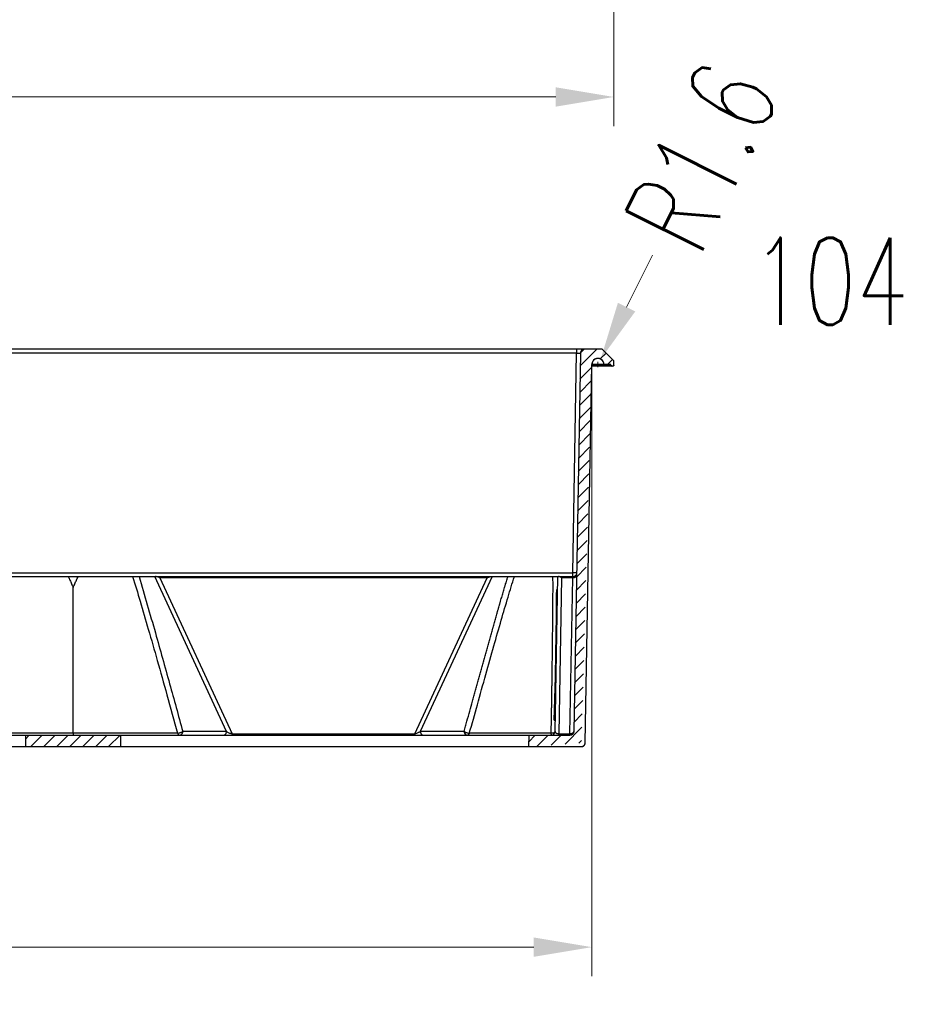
# Model space of a CAD drawing. Header units: inches. Extents: x 3951 to 6642, y -813 to 1217.
# Tile 5 of 33: x 4648 to 4880, y 89 to 346. Entities that reach past the tile are written whole.
import ezdxf

# ---------------------------------------------------------------- set-up
doc = ezdxf.new("R2010")
doc.units = ezdxf.units.IN
doc.header["$LTSCALE"] = 7.600000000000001
doc.header["$MEASUREMENT"] = 0
doc.header["$PDMODE"] = 3
doc.header["$PDSIZE"] = 0.3125
doc.layers.get('0').update_dxf_attribs({"linetype": 'CONTINUOUS'})
doc.layers.get('Defpoints').update_dxf_attribs({"linetype": 'CONTINUOUS'})
doc.layers.add('5标注', color=1, linetype='CONTINUOUS')
doc.styles.add('TXT', font='txt.shx', dxfattribs={"width": 0.7, "bigfont": 'INTECAD.SHX'})
doc.dimstyles.new('标准样式', dxfattribs={"dimscale": 7.600000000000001, "dimtxt": 3, "dimasz": 2, "dimexe": 1, "dimexo": 0, "dimgap": 1, "dimtad": 0, "dimdec": 1, "dimzin": 1, "dimdsep": 46, "dimtxsty": 'TXT', "dimcen": 0.09, "dimclrd": 5, "dimclre": 252, "dimadec": 1, "dimazin": 0, "dimtfac": 1, "dimtdec": 1, "dimtofl": 0, "dimtmove": 0, "dimatfit": 3, "dimfxl": 0, "dimtzin": 0, "dimlwd": 13, "dimlwe": 13, "dimarcsym": 0})

# ---------------------------------------------------------------- blocks, each defined once
blk = doc.blocks.new('*D63')
at = {"layer": '5标注', "color": 252, "lineweight": 13}
for p, q in [((4197.385549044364, 256.0190379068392), (4197.385549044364, 96.04115203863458)), ((4797.710884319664, 256.0190379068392), (4797.710884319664, 96.04115203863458))]:
    blk.add_line(p, q, dxfattribs=at)
at = {"layer": '5标注', "color": 5, "lineweight": 13}
for p, q in [((4212.585549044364, 103.6411520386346), (4457.900359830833, 103.6411520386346)), ((4782.510884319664, 103.6411520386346), (4531.620359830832, 103.6411520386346))]:
    blk.add_line(p, q, dxfattribs=at)
at = {"layer": '5标注', "color": 5}
for points in [[(4212.585549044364, 106.1744853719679), (4212.585549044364, 101.1078187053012), (4197.385549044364, 103.6411520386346)], [(4782.510884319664, 106.1744853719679), (4782.510884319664, 101.1078187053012), (4797.710884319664, 103.6411520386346)]]:
    blk.add_solid(points, dxfattribs=at)
at = {"layer": 'Defpoints', "color": 0}
for p in [(4197.385549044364, 256.0190379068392), (4797.710884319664, 256.0190379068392), (4797.710884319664, 103.6411520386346)]:
    blk.add_point(p, dxfattribs=at)
at = {"layer": '5标注', "color": 0, "insert": (4494.760359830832, 103.6411520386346), "char_height": 22.8, "attachment_point": 5, "style": 'TXT'}
blk.add_mtext('600.3', dxfattribs=at)
blk = doc.blocks.new('*D46')
at = {"layer": '5标注', "color": 252, "lineweight": 13}
for p, q in [((5070.780208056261, 399.0586393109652), (5070.780208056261, 270.3723594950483)), ((4966.780208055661, 382.6772562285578), (4966.780208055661, 270.3723594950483))]:
    blk.add_line(p, q, dxfattribs=at)
at = {"layer": '5标注', "color": 5, "lineweight": 13}
for p, q in [((4966.780208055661, 277.9723594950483), (4951.580208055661, 277.9723594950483)), ((5055.580208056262, 277.9723594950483), (4981.980208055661, 277.9723594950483))]:
    blk.add_line(p, q, dxfattribs=at)
at = {"layer": '5标注', "color": 5}
for points in [[(4981.980208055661, 280.5056928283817), (4981.980208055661, 275.4390261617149), (4966.780208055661, 277.9723594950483)], [(5055.580208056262, 280.5056928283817), (5055.580208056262, 275.4390261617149), (5070.780208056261, 277.9723594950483)]]:
    blk.add_solid(points, dxfattribs=at)
at = {"layer": 'Defpoints', "color": 0}
for p in [(5070.780208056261, 399.0586393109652), (4966.780208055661, 382.6772562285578), (4966.780208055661, 277.9723594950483)]:
    blk.add_point(p, dxfattribs=at)
at = {"layer": '5标注', "color": 0, "insert": (4893.307208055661, 277.9723594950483), "char_height": 22.8, "attachment_point": 5, "style": 'TXT'}
blk.add_mtext('\\A1;104.0{\\H0.7x;\\S+0.00^ -0.25;}', dxfattribs=at)
blk = doc.blocks.new('*D37')
at = {"layer": '5标注', "color": 5, "lineweight": 13}
blk.add_line((4813.583071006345, 284.778805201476), (4806.796879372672, 271.1777904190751), dxfattribs=at)
at = {"layer": '5标注', "color": 252, "lineweight": 13}
for p, q in [((4798.616816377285, 256.1540379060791), (4799.984816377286, 256.1540379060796)), ((4799.300816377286, 255.4700379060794), (4799.300816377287, 256.8380379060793))]:
    blk.add_line(p, q, dxfattribs=at)
at = {"layer": '5标注', "color": 5}
blk.add_solid([(4804.530043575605, 272.3088223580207), (4809.063715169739, 270.0467584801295), (4800.010687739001, 257.5767756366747)], dxfattribs=at)
at = {"layer": 'Defpoints', "color": 0}
for p in [(4799.300816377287, 256.1540379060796), (4800.010687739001, 257.5767756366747)]:
    blk.add_point(p, dxfattribs=at)
at = {"layer": '5标注', "color": 0, "insert": (4826.476835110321, 310.6207332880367), "char_height": 22.8, "attachment_point": 5, "rotation": 63.48321450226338, "style": 'TXT'}
blk.add_mtext('R1.6', dxfattribs=at)
blk = doc.blocks.new('*D35')
at = {"layer": '5标注', "color": 252, "lineweight": 13}
for p, q in [((4190.210965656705, 386.119258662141), (4190.210965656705, 318.6063702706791)), ((4803.469654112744, 386.1192586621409), (4803.469654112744, 318.6063702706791))]:
    blk.add_line(p, q, dxfattribs=at)
at = {"layer": '5标注', "color": 5, "lineweight": 13}
for p, q in [((4205.410965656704, 326.2063702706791), (4435.907309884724, 326.2063702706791)), ((4788.269654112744, 326.2063702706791), (4557.773309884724, 326.2063702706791))]:
    blk.add_line(p, q, dxfattribs=at)
at = {"layer": '5标注', "color": 5}
for points in [[(4205.410965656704, 328.7397036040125), (4205.410965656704, 323.6730369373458), (4190.210965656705, 326.2063702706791)], [(4788.269654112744, 328.7397036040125), (4788.269654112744, 323.6730369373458), (4803.469654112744, 326.2063702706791)]]:
    blk.add_solid(points, dxfattribs=at)
at = {"layer": 'Defpoints', "color": 0}
for p in [(4190.210965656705, 386.119258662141), (4803.469654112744, 386.1192586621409), (4803.469654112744, 326.2063702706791)]:
    blk.add_point(p, dxfattribs=at)
at = {"layer": '5标注', "color": 0, "insert": (4496.840309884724, 326.2063702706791), "char_height": 22.8, "attachment_point": 5, "style": 'TXT'}
blk.add_mtext('\\A1;613.3{\\H0.7x;\\S+0.00^ -0.25;}', dxfattribs=at)

msp = doc.modelspace()

# ---------------------------------------------------------------- hatches: boundary and pattern name
h = msp.add_hatch()
h.set_pattern_fill('A', color=2, scale=18.24570047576, angle=45, style=0, pattern_type=0)
h.set_pattern_definition([(45, (4392.889334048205, 366.6944490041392), (-1.697586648, 1.697586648), [])])
edge = h.paths.add_edge_path()
edge.add_line((4267.123430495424, 159.1440379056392), (4279.739030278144, 159.1440379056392))
edge.add_line((4279.765210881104, 156.1440379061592), (4279.739030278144, 159.1440379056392))
edge.add_line((4265.149068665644, 156.1440379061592), (4279.765210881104, 156.1440379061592))
edge.add_spline(control_points=[(4265.149068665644, 156.1440379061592), (4264.737374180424, 156.1440379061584), (4264.393473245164, 156.370366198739), (4264.230625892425, 156.7484840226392)], knot_values=[0, 0, 0, 0, 1, 1, 1, 1], weights=[1, 0.8902202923, 0.8902202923, 1], degree=3, periodic=0)
edge.add_line((4224.482797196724, 249.0395917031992), (4264.230625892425, 156.7484840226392))
edge.add_spline(control_points=[(4224.482797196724, 249.0395917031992), (4224.319949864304, 249.4177095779), (4223.976048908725, 249.6440379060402), (4223.564354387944, 249.6440379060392)], knot_values=[0, 0, 0, 0, 1, 1, 1, 1], weights=[1, 0.8902202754, 0.8902202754, 1], degree=3, periodic=0)
edge.add_line((4223.564354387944, 249.6440379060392), (4203.812263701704, 249.6440379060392))
edge.add_line((4203.812263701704, 249.6440379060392), (4202.193186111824, 249.6440379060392))
edge.add_spline(control_points=[(4202.193186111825, 249.6440379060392), (4201.851367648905, 249.64403790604), (4201.550060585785, 249.8054501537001), (4201.360685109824, 250.0900143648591)], knot_values=[0, 0, 0, 0, 1, 1, 1, 1], weights=[1, 0.9209884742, 0.9209884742, 1], degree=3, periodic=0)
edge.add_line((4201.360669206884, 250.0900037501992), (4197.385549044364, 256.1440379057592))
edge.add_spline(control_points=[(4197.385549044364, 256.1440379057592), (4197.385549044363, 257.0812962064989), (4196.722807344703, 257.7440379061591), (4195.785549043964, 257.7440379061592), (4194.848290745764, 257.7440379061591), (4194.185549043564, 257.0812962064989), (4194.185549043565, 256.1440379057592)], knot_values=[0, 0, 0, 0, 1, 1, 1, 2, 2, 2, 2], weights=[1, 0.8047378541, 0.8047378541, 1, 0.8047378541, 0.8047378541, 1], degree=3, periodic=0)
edge.add_line((4194.185549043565, 256.1440379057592), (4190.960965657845, 256.1440379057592))
edge.add_line((4190.960965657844, 256.0190379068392), (4190.960965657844, 256.1440379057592))
edge.add_spline(control_points=[(4190.710965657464, 255.7690379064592), (4190.857412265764, 255.769037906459), (4190.960965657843, 255.872591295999), (4190.960965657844, 256.0190379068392)], knot_values=[0, 0, 0, 0, 1, 1, 1, 1], weights=[1, 0.8047378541, 0.8047378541, 1], degree=3, periodic=0)
edge.add_line((4190.460965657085, 255.7690379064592), (4190.710965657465, 255.7690379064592))
edge.add_spline(control_points=[(4190.210965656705, 256.0190379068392), (4190.210965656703, 255.872591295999), (4190.314519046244, 255.769037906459), (4190.460965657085, 255.7690379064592)], knot_values=[0, 0, 0, 0, 1, 1, 1, 1], weights=[1, 0.8047378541, 0.8047378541, 1], degree=3, periodic=0)
edge.add_line((4190.210965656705, 256.0190379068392), (4190.210965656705, 257.1440379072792))
edge.add_line((4193.263787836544, 260.1440379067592), (4190.210965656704, 257.1440379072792))
edge.add_line((4197.808327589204, 260.1440379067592), (4193.263787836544, 260.1440379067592))
edge.add_spline(control_points=[(4197.808327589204, 260.1440379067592), (4198.152482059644, 260.1440379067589), (4198.455344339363, 259.9805853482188), (4198.644238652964, 259.6929028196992)], knot_values=[0, 0, 0, 0, 1, 1, 1, 1], weights=[1, 0.9200122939, 0.9200122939, 1], degree=3, periodic=0)
edge.add_line((4202.978768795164, 253.0914939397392), (4198.644238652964, 259.6929028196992))
edge.add_spline(control_points=[(4202.978776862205, 253.0914992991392), (4203.168016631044, 252.8060369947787), (4203.469772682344, 252.6440379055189), (4203.812264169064, 252.6440379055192)], knot_values=[0, 0, 0, 0, 1, 1, 1, 1], weights=[1, 0.9207076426, 0.9207076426, 1], degree=3, periodic=0)
edge.add_line((4211.982259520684, 252.6440379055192), (4203.812264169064, 252.6440379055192))
edge.add_line((4211.982259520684, 252.6440379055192), (4211.987089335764, 253.0440379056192))
edge.add_line((4211.987089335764, 253.0440379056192), (4213.199209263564, 253.0440379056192))
edge.add_line((4213.201559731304, 252.6440379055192), (4213.199209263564, 253.0440379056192))
edge.add_line((4215.568775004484, 252.6440379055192), (4213.201559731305, 252.6440379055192))
edge.add_line((4215.575756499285, 253.0440379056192), (4215.568775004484, 252.6440379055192))
edge.add_line((4215.575756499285, 253.0440379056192), (4219.385088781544, 253.0440379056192))
edge.add_line((4219.385088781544, 253.0440379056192), (4219.388579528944, 252.6440379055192))
edge.add_line((4225.538707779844, 252.6440379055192), (4219.388579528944, 252.6440379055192))
edge.add_spline(control_points=[(4225.538707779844, 252.6440379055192), (4225.950405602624, 252.6440413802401), (4226.294310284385, 252.4177127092), (4226.457158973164, 252.0395918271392)], knot_values=[0, 0, 0, 0, 1, 1, 1, 1], weights=[1, 0.8902187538, 0.8902187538, 1], degree=3, periodic=0)
edge.add_line((4226.457158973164, 252.0395918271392), (4266.204987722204, 159.7484840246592))
edge.add_spline(control_points=[(4267.123430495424, 159.1440379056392), (4266.711736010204, 159.144037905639), (4266.367835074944, 159.370366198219), (4266.204987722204, 159.7484840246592)], knot_values=[0, 0, 0, 0, 1, 1, 1, 1], weights=[1, 0.8902202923, 0.8902202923, 1], degree=3, periodic=0)
edge = h.paths.add_edge_path()
edge.add_line((4386.465245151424, 159.1440379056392), (4411.465245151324, 159.1440379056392))
edge.add_line((4411.465245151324, 156.1440379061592), (4411.465245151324, 159.1440379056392))
edge.add_line((4386.465245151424, 156.1440379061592), (4411.465245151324, 156.1440379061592))
edge.add_line((4386.465245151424, 159.1440379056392), (4386.465245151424, 156.1440379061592))
edge = h.paths.add_edge_path()
edge.add_line((4517.965245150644, 159.1440379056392), (4542.965245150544, 159.1440379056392))
edge.add_line((4542.965245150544, 156.1440379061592), (4542.965245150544, 159.1440379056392))
edge.add_line((4517.965245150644, 156.1440379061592), (4542.965245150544, 156.1440379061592))
edge.add_line((4517.965245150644, 159.1440379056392), (4517.965245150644, 156.1440379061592))
edge = h.paths.add_edge_path()
edge.add_line((4649.465245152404, 159.1440379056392), (4674.465245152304, 159.1440379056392))
edge.add_line((4674.465245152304, 156.1440379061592), (4674.465245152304, 159.1440379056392))
edge.add_line((4649.465245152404, 156.1440379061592), (4674.465245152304, 156.1440379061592))
edge.add_line((4649.465245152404, 159.1440379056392), (4649.465245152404, 156.1440379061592))
edge = h.paths.add_edge_path()
edge.add_line((4781.191460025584, 159.1440379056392), (4791.982612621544, 159.1440379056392))
edge.add_spline(control_points=[(4792.982460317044, 160.1265854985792), (4792.972377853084, 159.5489615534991), (4792.560324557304, 159.1440379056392), (4791.982612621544, 159.1440379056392)], knot_values=[0, 0, 0, 0, 1, 1, 1, 1], weights=[1, 0.8088336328, 0.8088336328, 1], degree=3, periodic=0)
edge.add_line((4794.711115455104, 259.1611720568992), (4792.982460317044, 160.1265854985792))
edge.add_spline(control_points=[(4795.710968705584, 260.1440379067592), (4795.133110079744, 260.1440379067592), (4794.721016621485, 259.7389458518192), (4794.711115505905, 259.1611720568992)], knot_values=[0, 0, 0, 0, 1, 1, 1, 1], weights=[1, 0.8087592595, 0.8087592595, 1], degree=3, periodic=0)
edge.add_line((4800.416831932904, 260.1440379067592), (4795.710968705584, 260.1440379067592))
edge.add_line((4803.469654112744, 257.1440379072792), (4800.416831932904, 260.1440379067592))
edge.add_line((4803.469654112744, 256.0190379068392), (4803.469654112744, 257.1440379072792))
edge.add_spline(control_points=[(4803.469654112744, 256.0190379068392), (4803.469654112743, 255.872591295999), (4803.366100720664, 255.769037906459), (4803.219654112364, 255.7690379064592)], knot_values=[0, 0, 0, 0, 1, 1, 1, 1], weights=[1, 0.8047378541, 0.8047378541, 1], degree=3, periodic=0)
edge.add_line((4803.219654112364, 255.7690379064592), (4802.969654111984, 255.7690379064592))
edge.add_spline(control_points=[(4802.969654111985, 255.7690379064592), (4802.823207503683, 255.769037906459), (4802.719654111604, 255.872591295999), (4802.719654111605, 256.0190379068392)], knot_values=[0, 0, 0, 0, 1, 1, 1, 1], weights=[1, 0.8047378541, 0.8047378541, 1], degree=3, periodic=0)
edge.add_line((4802.719654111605, 256.0190379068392), (4802.719654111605, 256.1440379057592))
edge.add_line((4802.719654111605, 256.1440379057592), (4800.890784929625, 256.1440379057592))
edge.add_spline(control_points=[(4800.890784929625, 256.1440379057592), (4800.896657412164, 257.0777438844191), (4800.239536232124, 257.741093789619), (4799.305816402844, 257.7440300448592), (4798.372096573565, 257.7469663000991), (4797.710816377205, 257.087762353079), (4797.710816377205, 256.1540379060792)], knot_values=[0, 0, 0, 0, 1, 1, 1, 2, 2, 2, 2], weights=[1, 0.8039960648, 0.8039960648, 1, 0.8039960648, 0.8039960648, 1], degree=3, periodic=0)
edge.add_line((4795.982460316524, 157.1265854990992), (4797.710816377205, 256.1440379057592))
edge.add_spline(control_points=[(4794.982612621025, 156.1440379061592), (4795.560324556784, 156.1440379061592), (4795.972377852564, 156.5489615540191), (4795.982460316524, 157.1265854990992)], knot_values=[0, 0, 0, 0, 1, 1, 1, 1], weights=[1, 0.8088336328, 0.8088336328, 1], degree=3, periodic=0)
edge.add_line((4781.165279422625, 156.1440379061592), (4794.982612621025, 156.1440379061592))
edge.add_line((4781.191460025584, 159.1440379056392), (4781.165279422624, 156.1440379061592))

# ---------------------------------------------------------------- linework, layer by layer
at = {"color": 7, "linetype": 'Continuous'}
for p, q in [((4800.416831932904, 260.1440379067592), (4198.644238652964, 260.1440379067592)), ((4793.711273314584, 259.1614903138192), (4198.993167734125, 259.1614903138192)), ((4792.706997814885, 201.6265855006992), (4793.711273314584, 259.1614903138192)), ((4794.711115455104, 259.1611720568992), (4792.982460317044, 160.1265854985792)), ((4794.711115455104, 259.1611720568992), (4792.982460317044, 160.1265854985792)), ((4793.711273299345, 260.1440379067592), (4793.711273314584, 259.1614903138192)), ((4800.416831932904, 260.1440379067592), (4795.710968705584, 260.1440379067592)), ((4803.469654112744, 257.1440379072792), (4800.416831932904, 260.1440379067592)), ((4803.469654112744, 257.1440379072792), (4800.416831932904, 260.1440379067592)), ((4795.982460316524, 157.1265854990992), (4797.710816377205, 256.1440379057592)), ((4795.982460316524, 157.1265854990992), (4797.710816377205, 256.1440379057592)), ((4802.719654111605, 256.1440379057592), (4797.710884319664, 256.1440379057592)), ((4797.710884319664, 256.0190379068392), (4802.539944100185, 256.0190379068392)), ((4802.869423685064, 255.7690379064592), (4797.710884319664, 255.7690379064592)), ((4798.514201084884, 255.7690379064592), (4798.514201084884, 256.0190379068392)), ((4802.719654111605, 256.1440379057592), (4800.890784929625, 256.1440379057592)), ((4802.719654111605, 256.0190379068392), (4802.719654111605, 256.1440379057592)), ((4802.719654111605, 256.0190379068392), (4802.719654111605, 256.1440379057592)), ((4803.219654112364, 255.7690379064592), (4802.969654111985, 255.7690379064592)), ((4803.219654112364, 255.7690379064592), (4802.969654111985, 255.7690379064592)), ((4803.469654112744, 256.0190379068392), (4803.469654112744, 257.1440379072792)), ((4803.469654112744, 256.0190379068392), (4803.469654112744, 257.1440379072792)), ((4265.168246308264, 201.6265855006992), (4792.706997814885, 201.6265855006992)), ((4792.706997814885, 200.6440379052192), (4792.706997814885, 201.6265855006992)), ((4249.250257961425, 200.6440379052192), (4792.706997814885, 200.6440379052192)), ((4702.113749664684, 160.1265854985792), (4683.301251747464, 200.6440379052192)), ((4684.623341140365, 200.2868255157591), (4703.560043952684, 159.5012502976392)), ((4770.307278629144, 200.2868255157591), (4684.623341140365, 200.2868255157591)), ((4751.378554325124, 159.5012502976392), (4770.307278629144, 200.2868255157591)), ((4771.629368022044, 200.6440379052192), (4752.817154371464, 160.1265854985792)), ((4788.086733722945, 160.1265854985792), (4788.793968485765, 200.6440379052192)), ((4789.776665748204, 200.2868255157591), (4789.064644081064, 159.5012502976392)), ((4792.694527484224, 200.2868255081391), (4789.776665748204, 200.2868255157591)), ((4791.982612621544, 159.5012502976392), (4792.694527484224, 200.2868255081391)), ((4792.694528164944, 200.2868255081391), (4792.706998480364, 200.6440379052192)), ((4661.965309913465, 193.1310058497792), (4661.965310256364, 197.7679299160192)), ((4788.340856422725, 196.5099853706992), (4788.327649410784, 190.6994170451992)), ((4788.482103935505, 197.2357242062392), (4788.557265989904, 193.1869506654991)), ((4661.965310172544, 159.6440318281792), (4661.965309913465, 193.1310058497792)), ((4787.412466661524, 191.7638732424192), (4787.411589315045, 191.6117127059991)), ((4788.557265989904, 193.1869506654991), (4788.587798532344, 190.4658298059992)), ((4788.327649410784, 190.6994170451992), (4788.279690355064, 185.0938470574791)), ((4788.279690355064, 185.0938470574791), (4788.213841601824, 180.5888374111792)), ((4788.213841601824, 180.5888374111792), (4788.089983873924, 174.3809585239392)), ((4788.089983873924, 174.3809585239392), (4787.949763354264, 168.6420605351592)), ((4787.949763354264, 168.6420605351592), (4787.790285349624, 163.0824761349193)), ((4788.162234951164, 168.1728667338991), (4787.983866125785, 164.3221728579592)), ((4788.232277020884, 169.9197866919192), (4788.162234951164, 168.1728667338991)), ((4787.057883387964, 163.0933821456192), (4787.014069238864, 160.1425591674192)), ((4787.983866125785, 164.3221728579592), (4787.911607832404, 162.9114360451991)), ((4702.113749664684, 160.1265854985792), (4690.620839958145, 160.1265854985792)), ((4764.288174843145, 160.1265854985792), (4752.817154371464, 160.1265854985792)), ((4787.014069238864, 160.1425591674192), (4787.007146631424, 159.6511435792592)), ((4267.123430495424, 159.1440379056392), (4791.982612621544, 159.1440379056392)), ((4661.965310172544, 159.6440318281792), (4634.657436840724, 159.6441394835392)), ((4649.465245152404, 159.1440379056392), (4649.465245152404, 156.1440379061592)), ((4649.465245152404, 159.1440379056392), (4649.465245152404, 156.1440379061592)), ((4649.465245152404, 159.1440379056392), (4674.465245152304, 159.1440379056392)), ((4673.301372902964, 159.6440379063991), (4661.965309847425, 159.6440199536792)), ((4661.965310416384, 159.6440318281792), (4661.965309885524, 159.1440379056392)), ((4674.465245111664, 159.6438347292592), (4673.301372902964, 159.6440379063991)), ((4674.465245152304, 156.1440379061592), (4674.465245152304, 159.1440379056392)), ((4674.465245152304, 156.1440379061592), (4674.465245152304, 159.1440379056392)), ((4703.560043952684, 159.5012502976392), (4703.560043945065, 159.1440379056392)), ((4703.560043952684, 159.5012502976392), (4751.378554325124, 159.5012502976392)), ((4751.370575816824, 159.1440379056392), (4751.375071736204, 159.5012502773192)), ((4751.375082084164, 159.4937076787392), (4751.917277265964, 159.6866532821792)), ((4781.191460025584, 159.1440379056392), (4781.165279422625, 156.1440379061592)), ((4781.191460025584, 159.1440379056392), (4781.165279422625, 156.1440379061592)), ((4781.366240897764, 159.6440379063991), (4781.191460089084, 159.6439314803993)), ((4781.191460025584, 159.1440379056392), (4791.982612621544, 159.1440379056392)), ((4787.006022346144, 159.6511592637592), (4781.366240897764, 159.6440379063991)), ((4789.064627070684, 159.5012502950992), (4789.056993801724, 159.1440379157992)), ((4789.064644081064, 159.5012502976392), (4791.982612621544, 159.5012502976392)), ((4791.982612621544, 159.1440379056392), (4791.982612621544, 159.5012502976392)), ((4265.149068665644, 156.1440379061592), (4794.982612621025, 156.1440379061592)), ((4649.465245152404, 156.1440379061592), (4674.465245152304, 156.1440379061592)), ((4781.165279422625, 156.1440379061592), (4794.982612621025, 156.1440379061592))]:
    msp.add_line(p, q, dxfattribs=at)
for centre, radius, start, end in [((4795.710968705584, 259.1440379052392), 0.9999999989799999, 90, 179.0182374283), ((4799.300816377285, 256.1540379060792), 1.59000000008, 359.6396468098, 180), ((4802.969654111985, 256.0190379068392), 0.25000000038, 180, 270), ((4803.219654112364, 256.0190379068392), 0.25000000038, 270, 0), ((4792.706997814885, 201.6440379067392), 0.9999999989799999, 270, 329.3333333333), ((4787.086886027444, 160.1440379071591), 0.9999999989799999, 270, 359), ((4791.982612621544, 160.1440379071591), 0.9999999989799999, 270, 359), ((4794.982612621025, 157.1440379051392), 0.9999999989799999, 270, 359)]:
    msp.add_arc(centre, radius, start, end, dxfattribs=at)
for points, start_tangent, end_tangent in [([(4793.711273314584, 259.1614903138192), (4793.904629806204, 259.1648406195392), (4794.088480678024, 259.1672843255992), (4794.257759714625, 259.1687702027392), (4794.407560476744, 259.1692747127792), (4794.532934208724, 259.1687754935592), (4794.584846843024, 259.1681373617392), (4794.628704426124, 259.1672328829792), (4794.663863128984, 259.1660567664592), (4794.689720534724, 259.1646045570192), (4794.705677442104, 259.1628718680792), (4794.711109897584, 259.1608537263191)], (0.9998148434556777, 0.01924262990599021), (-0.0165430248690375, -0.9998631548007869)), ([(4795.710968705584, 260.1440379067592), (4795.688965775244, 260.1437958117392), (4795.666780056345, 260.1430611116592), (4795.644425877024, 260.1418214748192), (4795.621918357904, 260.1400650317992), (4795.599273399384, 260.1377804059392), (4795.576507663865, 260.1349567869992), (4795.553638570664, 260.1315839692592), (4795.530684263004, 260.1276524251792), (4795.507663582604, 260.1231533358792), (4795.484596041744, 260.1180786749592), (4795.461501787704, 260.1124212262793), (4795.438401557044, 260.1061746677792), (4795.415316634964, 260.0993335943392), (4795.392268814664, 260.0918935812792), (4795.369280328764, 260.0838512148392), (4795.346373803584, 260.0752041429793), (4795.323572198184, 260.0659511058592), (4795.300898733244, 260.0560919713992), (4795.278376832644, 260.0456277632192), (4795.256030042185, 260.0345606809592), (4795.233881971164, 260.0228941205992), (4795.211956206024, 260.0106326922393), (4795.190276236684, 259.9977822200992), (4795.168865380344, 259.9843497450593), (4795.147746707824, 259.9703435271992), (4795.126942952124, 259.9557730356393), (4795.106476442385, 259.9406489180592), (4795.086369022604, 259.9249829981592), (4795.066641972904, 259.9087882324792), (4795.047315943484, 259.8920786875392), (4795.028410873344, 259.8748694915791), (4795.009945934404, 259.8571767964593), (4794.991939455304, 259.8390177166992), (4794.974408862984, 259.8204102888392), (4794.957370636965, 259.8013734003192), (4794.940840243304, 259.7819267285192), (4794.924832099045, 259.7620906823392), (4794.909359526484, 259.7418863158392), (4794.894434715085, 259.7213352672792), (4794.880068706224, 259.7004596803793), (4794.866271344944, 259.6792821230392), (4794.853051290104, 259.6578255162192), (4794.840415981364, 259.6361130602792), (4794.828371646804, 259.6141681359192), (4794.816923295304, 259.5920142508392), (4794.806074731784, 259.5696749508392), (4794.795828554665, 259.5471737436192), (4794.786186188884, 259.5245340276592), (4794.777147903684, 259.5017790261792), (4794.768712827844, 259.4789317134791), (4794.760879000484, 259.4560147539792), (4794.753643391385, 259.4330504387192), (4794.747001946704, 259.4100606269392), (4794.740949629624, 259.3870666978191), (4794.735480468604, 259.3640894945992), (4794.730587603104, 259.3411492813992), (4794.726263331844, 259.3182657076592), (4794.722499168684, 259.2954577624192), (4794.719285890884, 259.2727437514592), (4794.716613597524, 259.2501412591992), (4794.714471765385, 259.2276671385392), (4794.712849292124, 259.2053374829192), (4794.711734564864, 259.1831676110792), (4794.711115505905, 259.1611720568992)], (-1, 0), (-0.01713415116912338, -0.9998531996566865)), ([(4800.890784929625, 256.1440379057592), (4800.890614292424, 256.1793872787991), (4800.889645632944, 256.2150428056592), (4800.887858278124, 256.2509812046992), (4800.885232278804, 256.2871778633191), (4800.881748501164, 256.3236068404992), (4800.877388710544, 256.3602409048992), (4800.872135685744, 256.3970515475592), (4800.865973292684, 256.4340090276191), (4800.858886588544, 256.4710824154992), (4800.850861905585, 256.5082396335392), (4800.841886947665, 256.5454475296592), (4800.831950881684, 256.5826719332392), (4800.821044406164, 256.6198777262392), (4800.809159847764, 256.6570289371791), (4800.796291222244, 256.6940888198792), (4800.782434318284, 256.7310199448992), (4800.767586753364, 256.7677843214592), (4800.751748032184, 256.8043434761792), (4800.734919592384, 256.8406585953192), (4800.717104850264, 256.8766906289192), (4800.698309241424, 256.9124004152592), (4800.678540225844, 256.9477488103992), (4800.657807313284, 256.9826968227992), (4800.636122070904, 257.0172057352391), (4800.613498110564, 257.0512372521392), (4800.589951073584, 257.0847536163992), (4800.565498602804, 257.1177177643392), (4800.540160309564, 257.1500934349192), (4800.513957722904, 257.1818453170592), (4800.486914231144, 257.2129391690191), (4800.459055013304, 257.2433419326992), (4800.430406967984, 257.2730218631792), (4800.400998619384, 257.3019486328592), (4800.370860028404, 257.3300934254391), (4800.340022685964, 257.3574290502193), (4800.308519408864, 257.3839300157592), (4800.276384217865, 257.4095726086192), (4800.243652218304, 257.4343349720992), (4800.210359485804, 257.4581971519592), (4800.176542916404, 257.4811411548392), (4800.142240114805, 257.5031509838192), (4800.107489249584, 257.5242126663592), (4800.072328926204, 257.5443142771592), (4800.036798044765, 257.5634459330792), (4800.000935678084, 257.5815998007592), (4799.964780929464, 257.5987700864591), (4799.928372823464, 257.6149529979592), (4799.891750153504, 257.6301467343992), (4799.854951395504, 257.6443514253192), (4799.818014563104, 257.6575690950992), (4799.780977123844, 257.6698036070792), (4799.743875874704, 257.6810605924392), (4799.706746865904, 257.6913473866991), (4799.669625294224, 257.7006729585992), (4799.632545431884, 257.7090478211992), (4799.595540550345, 257.7164839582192), (4799.558642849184, 257.7229947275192), (4799.521883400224, 257.7285947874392), (4799.485292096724, 257.7332999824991), (4799.467068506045, 257.7353222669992), (4799.448897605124, 257.7371272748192), (4799.430782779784, 257.7387172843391), (4799.412727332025, 257.7400946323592), (4799.394734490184, 257.7412617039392), (4799.376807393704, 257.7422209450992), (4799.367869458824, 257.7426234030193), (4799.358949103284, 257.7429748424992), (4799.350046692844, 257.7432755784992), (4799.341162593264, 257.7435259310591), (4799.332297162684, 257.7437262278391), (4799.327871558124, 257.7438077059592), (4799.323450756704, 257.7438767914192), (4799.319034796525, 257.7439335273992), (4799.314623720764, 257.7439779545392), (4799.312420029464, 257.7439955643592), (4799.310217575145, 257.7440101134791), (4799.308016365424, 257.7440216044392), (4799.306916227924, 257.7440262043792), (4799.305816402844, 257.7440300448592), (4799.304716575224, 257.7440331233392), (4799.303616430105, 257.7440354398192), (4799.301415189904, 257.7440377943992), (4799.299212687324, 257.7440370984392), (4799.297008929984, 257.7440333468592), (4799.292597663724, 257.7440166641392), (4799.288181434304, 257.7439877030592), (4799.283760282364, 257.7439464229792), (4799.279334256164, 257.7438927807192), (4799.270467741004, 257.7437482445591), (4799.261582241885, 257.7435537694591), (4799.252678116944, 257.7433090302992), (4799.243755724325, 257.7430137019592), (4799.234815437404, 257.7426674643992), (4799.216882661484, 257.7418209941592), (4799.198882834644, 257.7407671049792), (4799.180819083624, 257.7395033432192), (4799.162694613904, 257.7380272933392), (4799.144512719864, 257.7363366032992), (4799.126276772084, 257.7344289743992), (4799.089656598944, 257.7299540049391), (4799.052862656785, 257.7245852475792), (4799.015924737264, 257.7183066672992), (4798.978873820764, 257.7111034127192), (4798.941742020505, 257.7029619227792), (4798.904562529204, 257.6938700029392), (4798.867369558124, 257.6838169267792), (4798.830198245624, 257.6727935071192), (4798.793084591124, 257.6607921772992), (4798.756065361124, 257.6478070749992), (4798.719177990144, 257.6338341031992), (4798.682460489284, 257.6188710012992), (4798.645951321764, 257.6029173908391), (4798.609689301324, 257.5859748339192), (4798.573713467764, 257.5680468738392), (4798.538062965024, 257.5491390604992), (4798.502776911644, 257.5292589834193), (4798.467894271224, 257.5084162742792), (4798.433453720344, 257.4866226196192), (4798.399493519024, 257.4638917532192), (4798.366051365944, 257.4402394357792), (4798.333164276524, 257.4156834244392), (4798.300868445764, 257.3902434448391), (4798.269199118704, 257.3639411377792), (4798.238190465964, 257.3368000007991), (4798.207875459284, 257.3088453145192), (4798.178285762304, 257.2801040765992), (4798.149451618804, 257.2506049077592), (4798.121401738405, 257.2203779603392), (4798.094163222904, 257.1894548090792), (4798.067761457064, 257.1578683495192), (4798.042220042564, 257.1256526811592), (4798.017560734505, 257.0928429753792), (4797.993803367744, 257.0594753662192), (4797.970965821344, 257.0255868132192), (4797.949063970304, 256.9912149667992), (4797.928111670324, 256.9563980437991), (4797.908120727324, 256.9211746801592), (4797.889100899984, 256.8855838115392), (4797.871059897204, 256.8496645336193), (4797.854003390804, 256.8134559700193), (4797.837935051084, 256.7769971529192), (4797.822856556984, 256.7403268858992), (4797.808767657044, 256.7034836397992), (4797.795666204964, 256.6665054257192), (4797.783548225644, 256.6294296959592), (4797.772407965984, 256.5922932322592), (4797.762237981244, 256.5551320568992), (4797.753029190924, 256.5179813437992), (4797.744770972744, 256.4808753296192), (4797.737451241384, 256.4438472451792), (4797.731056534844, 256.4069292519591), (4797.725572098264, 256.3701523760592), (4797.720981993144, 256.3335464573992), (4797.717269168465, 256.2971401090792), (4797.714415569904, 256.2609606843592), (4797.712402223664, 256.2250342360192), (4797.711209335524, 256.1893855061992), (4797.710816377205, 256.1540379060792)], (0.006289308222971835, 0.9999802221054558), (0, -1)), ([(4799.247789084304, 255.7690383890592), (4799.255890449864, 255.8024704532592), (4799.261958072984, 255.8939295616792), (4799.264198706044, 256.0190379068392)], (0.9999999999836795, -5.713246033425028e-06), (0, 1)), ([(4802.969654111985, 255.7690379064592), (4802.958509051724, 255.7692864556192), (4802.947190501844, 255.7700491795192), (4802.935730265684, 255.7713502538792), (4802.924163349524, 255.7732115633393), (4802.912527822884, 255.7756522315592), (4802.900864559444, 255.7786881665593), (4802.889216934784, 255.7823316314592), (4802.877630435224, 255.7865908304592), (4802.866152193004, 255.7914695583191), (4802.854830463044, 255.7969669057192), (4802.843714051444, 255.8030770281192), (4802.832851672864, 255.8097890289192), (4802.822291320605, 255.8170869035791), (4802.812079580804, 255.8249496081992), (4802.802260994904, 255.8333512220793), (4802.792877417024, 255.8422612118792), (4802.783967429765, 255.8516447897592), (4802.775565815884, 255.8614633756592), (4802.767703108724, 255.8716751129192), (4802.760405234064, 255.8822354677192), (4802.753693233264, 255.8930978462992), (4802.747583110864, 255.9042142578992), (4802.742085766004, 255.9155359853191), (4802.737207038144, 255.9270142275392), (4802.732947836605, 255.9386007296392), (4802.729304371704, 255.9502483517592), (4802.726268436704, 255.9619116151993), (4802.723827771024, 255.9735471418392), (4802.721966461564, 255.9851140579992), (4802.720665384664, 255.9965742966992), (4802.719902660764, 256.0078928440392), (4802.719654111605, 256.0190379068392)], (-1, 0), (0, 1)), ([(4803.469654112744, 256.0190379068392), (4803.469405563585, 256.0078928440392), (4803.468642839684, 255.9965742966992), (4803.467341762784, 255.9851140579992), (4803.465480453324, 255.9735471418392), (4803.463039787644, 255.9619116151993), (4803.460003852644, 255.9502483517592), (4803.456360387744, 255.9386007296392), (4803.452101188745, 255.9270142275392), (4803.447222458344, 255.9155359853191), (4803.441725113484, 255.9042142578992), (4803.435614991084, 255.8930978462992), (4803.428902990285, 255.8822354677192), (4803.421605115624, 255.8716751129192), (4803.413742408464, 255.8614633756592), (4803.405340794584, 255.8516447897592), (4803.396430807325, 255.8422612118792), (4803.387047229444, 255.8333512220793), (4803.377228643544, 255.8249496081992), (4803.367016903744, 255.8170869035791), (4803.356456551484, 255.8097890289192), (4803.345594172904, 255.8030770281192), (4803.334477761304, 255.7969669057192), (4803.323156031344, 255.7914695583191), (4803.311677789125, 255.7865908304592), (4803.300091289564, 255.7823316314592), (4803.288443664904, 255.7786881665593), (4803.276780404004, 255.7756522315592), (4803.265144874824, 255.7732115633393), (4803.253577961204, 255.7713502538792), (4803.242117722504, 255.7700491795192), (4803.230799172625, 255.7692864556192), (4803.219654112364, 255.7690379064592)], (0, -1), (-1, 0)), ([(4793.706845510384, 201.6265855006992), (4793.572789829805, 201.6202007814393), (4793.206833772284, 201.6202007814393), (4792.706997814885, 201.6265855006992)], (-0.01745240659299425, -0.9998476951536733), (-0.9998477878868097, 0.0174470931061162)), ([(4660.677501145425, 200.6440379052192), (4661.115044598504, 199.7165731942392), (4661.543992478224, 198.7576591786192), (4661.965309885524, 197.7679308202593)], (0.4364897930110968, -0.8997092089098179), (0.38387515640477, -0.9233850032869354)), ([(4661.965309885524, 197.7679308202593), (4662.386629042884, 198.7576631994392), (4662.815577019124, 199.7165772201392), (4663.253118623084, 200.6440379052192)], (0.38387515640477, 0.9233850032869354), (0.4364897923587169, 0.8997092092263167)), ([(4677.470291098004, 200.6440379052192), (4679.487130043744, 194.1935961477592), (4681.622391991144, 186.8520991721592), (4683.965556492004, 178.7038856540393), (4686.493713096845, 169.7026645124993), (4689.303541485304, 159.6198965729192)], (0.3281745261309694, -0.9446171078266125), (0.2703841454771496, -0.9627525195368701)), ([(4679.205078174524, 200.6440379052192), (4683.465963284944, 185.9240227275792), (4687.201190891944, 172.5919364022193), (4690.620839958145, 160.1265854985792)], (0.2816042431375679, -0.9595306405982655), (0.2616544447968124, -0.9651616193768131)), ([(4684.623341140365, 200.2868255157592), (4684.217373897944, 200.4793454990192), (4683.851288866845, 200.6004104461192), (4683.537824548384, 200.6440379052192)], (-0.8796869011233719, 0.4755533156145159), (-0.9999999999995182, 9.816976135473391e-07)), ([(4764.288277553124, 160.1265571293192), (4764.654772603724, 161.4529707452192), (4765.023104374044, 162.7853646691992), (4765.755771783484, 165.4346394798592), (4766.473789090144, 168.0307211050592), (4766.826304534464, 169.3053316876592), (4767.174953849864, 170.5658328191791), (4767.520789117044, 171.8158053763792), (4767.864266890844, 173.0566183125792), (4768.206340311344, 174.2913991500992), (4768.377398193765, 174.9083978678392), (4768.548804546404, 175.5262936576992), (4768.720478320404, 176.1447784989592), (4768.892304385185, 176.7634397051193), (4769.236694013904, 178.0022939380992), (4769.409407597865, 178.6230157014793), (4769.495929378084, 178.9338231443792), (4769.582483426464, 179.2446505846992), (4769.928594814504, 180.4866230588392), (4770.101686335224, 181.1071336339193), (4770.275000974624, 181.7279801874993), (4770.622519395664, 182.9712198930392), (4770.971070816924, 184.2155531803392), (4771.146175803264, 184.8395077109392), (4771.321728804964, 185.4641786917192), (4771.497525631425, 186.0887612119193), (4771.673706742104, 186.7136333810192), (4771.761985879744, 187.0262940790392), (4771.850426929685, 187.3392083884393), (4772.027513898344, 187.9647657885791), (4772.382671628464, 189.2152447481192), (4772.561394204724, 189.8423382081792), (4772.740603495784, 190.4696314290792), (4772.920338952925, 191.0971884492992), (4773.010549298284, 191.4115407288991), (4773.101079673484, 191.7265736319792), (4773.191848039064, 192.0419938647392), (4773.282744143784, 192.3574133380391), (4773.465168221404, 192.9890488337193), (4773.556813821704, 193.3056372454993), (4773.648792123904, 193.6228741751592), (4773.740897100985, 193.9400557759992), (4773.832981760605, 194.2566813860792), (4774.202739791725, 195.5229218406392), (4774.388957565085, 196.1573489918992), (4774.576639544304, 196.7944975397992), (4774.765478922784, 197.4333026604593), (4774.955510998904, 198.0737513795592), (4775.050922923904, 198.3943615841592), (4775.146368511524, 198.7144886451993), (4775.338355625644, 199.3564996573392), (4775.531165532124, 199.9988007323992), (4775.628279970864, 200.3212931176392), (4775.725662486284, 200.6440013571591)], (0.2662480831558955, 0.9639045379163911), (0.2891624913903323, 0.9572800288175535)), ([(4765.634959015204, 159.6210839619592), (4767.744647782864, 167.1021914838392), (4769.961337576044, 175.0158982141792), (4772.076081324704, 182.5400815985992), (4774.006298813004, 189.2623968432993), (4775.779179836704, 195.2852747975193), (4777.460328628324, 200.6440379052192)], (0.2774453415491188, 0.9607414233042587), (0.3239408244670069, 0.946077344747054)), ([(4770.307278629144, 200.2868255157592), (4770.713245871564, 200.4793454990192), (4771.079330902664, 200.6004104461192), (4771.392796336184, 200.6440379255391)], (0.8796869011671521, 0.47555331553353), (0.9999999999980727, 1.963393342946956e-06)), ([(4787.421852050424, 200.6440985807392), (4787.434627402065, 200.3005339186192), (4787.444996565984, 199.9580591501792), (4787.459260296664, 199.2760678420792), (4787.463523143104, 198.9364966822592), (4787.466118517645, 198.5978431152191), (4787.467229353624, 198.2601896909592), (4787.467036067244, 197.9239959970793), (4787.456901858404, 196.5931856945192), (4787.448792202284, 195.9353266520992), (4787.440606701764, 195.2830101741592), (4787.436906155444, 194.9594567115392), (4787.433523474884, 194.6374738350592), (4787.427597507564, 193.9975410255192), (4787.424996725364, 193.6792509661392), (4787.422598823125, 193.3618521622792), (4787.418293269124, 192.7303231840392), (4787.416327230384, 192.4163315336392), (4787.414447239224, 192.1033178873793), (4787.412466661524, 191.7638732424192)], (0.04076679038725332, -0.9991686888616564), (-0.005779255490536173, -0.9999832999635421)), ([(4789.776665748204, 200.2868255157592), (4789.488397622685, 200.4825859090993), (4789.232536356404, 200.6027071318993), (4789.020795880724, 200.6440379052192)], (-0.7898961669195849, 0.6132406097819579), (-1, -2.999362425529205e-09)), ([(4793.694375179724, 200.9121607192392), (4793.671153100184, 200.7892683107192), (4793.608787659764, 200.6727640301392), (4793.512817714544, 200.5660426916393), (4793.387194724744, 200.4722170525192), (4793.069230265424, 200.3353081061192), (4792.886316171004, 200.2984069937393), (4792.694527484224, 200.2868255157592)], (-0.01745240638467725, -0.9998476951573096), (-0.9999475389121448, 0.01024301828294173)), ([(4787.411589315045, 191.6117127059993), (4787.410829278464, 191.4796049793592), (4787.407206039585, 190.8579396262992), (4787.403343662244, 190.2383885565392), (4787.401256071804, 189.9295278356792), (4787.399056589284, 189.6211064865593), (4787.394345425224, 189.0050691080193), (4787.389256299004, 188.3892646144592), (4787.386585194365, 188.0815040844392), (4787.383838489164, 187.7740158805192), (4787.381022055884, 187.4666640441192), (4787.378141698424, 187.1593185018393), (4787.372212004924, 186.5441185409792), (4787.366094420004, 185.9273920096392), (4787.359841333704, 185.3096970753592), (4787.353489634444, 184.6909442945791), (4787.347017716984, 184.0704467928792), (4787.333583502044, 182.8241668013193), (4787.330104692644, 182.5122752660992), (4787.326569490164, 182.2001951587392), (4787.319311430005, 181.5751491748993), (4787.303933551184, 180.3218581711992), (4787.287357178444, 179.0684052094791), (4787.278721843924, 178.4403223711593), (4787.269955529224, 177.8127622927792), (4787.252284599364, 176.5583646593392), (4787.243497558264, 175.9302806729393), (4787.239150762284, 175.6165704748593), (4787.234846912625, 175.3031472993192), (4787.226375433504, 174.6767033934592), (4787.218033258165, 174.0498235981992), (4787.201494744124, 172.7937515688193), (4787.184771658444, 171.5346662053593), (4787.176167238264, 170.9014750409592), (4787.167342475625, 170.2671624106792), (4787.148871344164, 168.9909362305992), (4787.129457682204, 167.7024962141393), (4787.109384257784, 166.4030673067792), (4787.088858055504, 165.0884635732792), (4787.068155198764, 163.7593747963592), (4787.057883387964, 163.0933821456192)], (-0.005755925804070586, -0.9999834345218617), (-0.01534759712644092, -0.9998822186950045)), ([(4690.590310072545, 160.1440379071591), (4690.494364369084, 160.0137232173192), (4690.355954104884, 159.8773637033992), (4690.148981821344, 159.8007673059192), (4689.896825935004, 159.7317097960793), (4689.620598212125, 159.6348039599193)], (-0.7083511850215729, -0.7058601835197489), (-0.9716045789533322, -0.2366105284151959)), ([(4689.776543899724, 159.1440379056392), (4690.000763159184, 159.1791321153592), (4690.214011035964, 159.2820265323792), (4690.354086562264, 159.4226375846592), (4690.479967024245, 159.5837192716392), (4690.592894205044, 159.7398959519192), (4690.665587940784, 159.8992272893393), (4690.672155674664, 160.0490524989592), (4690.624133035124, 160.1265854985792)], (1, 0), (-0.863433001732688, 0.5044635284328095)), ([(4701.247571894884, 159.1440379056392), (4701.568873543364, 159.2202448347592), (4701.845661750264, 159.4406362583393), (4702.042120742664, 159.7556281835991), (4702.114534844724, 160.1265854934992)], (1, 1.417757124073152e-08), (0.01550855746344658, 0.9998797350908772)), ([(4702.114508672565, 160.1249502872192), (4702.382983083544, 159.9554854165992), (4702.711368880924, 159.7847810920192), (4703.102626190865, 159.6280069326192), (4703.322804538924, 159.5599533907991), (4703.560043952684, 159.5012502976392)], (0.8264128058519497, -0.563064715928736), (0.9771553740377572, -0.2125261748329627)), ([(4751.917277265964, 159.6866532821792), (4752.212436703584, 159.8042519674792), (4752.543028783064, 159.9591661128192), (4752.816660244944, 160.1255212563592)], (0.9355802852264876, 0.3531140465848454), (0.8152413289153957, 0.5791213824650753)), ([(4752.816643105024, 160.1265854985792), (4752.938136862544, 159.6339953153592), (4753.254405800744, 159.2751182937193), (4753.683047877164, 159.1440379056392)], (0.01659559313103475, -0.9998622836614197), (1, 0)), ([(4764.453258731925, 159.9775462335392), (4764.360858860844, 160.0528621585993), (4764.288174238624, 160.1271316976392)], (-0.8092052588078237, 0.5875260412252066), (-0.6567787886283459, 0.7540832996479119)), ([(4764.288182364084, 160.1265854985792), (4764.409004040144, 159.6343086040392), (4764.725296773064, 159.2752084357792), (4765.154075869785, 159.1440379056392)], (0.01487826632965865, -0.9998893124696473), (1, 0)), ([(4764.997476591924, 159.7302790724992), (4764.703239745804, 159.8454499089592), (4764.453258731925, 159.9775462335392)], (-0.9471794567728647, 0.3207040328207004), (-0.879974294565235, 0.47502130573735)), ([(4788.086733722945, 160.1265854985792), (4787.987675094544, 159.9135943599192), (4787.717257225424, 159.7489028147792), (4787.365174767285, 159.6598189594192), (4787.011051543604, 159.6494480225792)], (-0.01745240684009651, -0.9998476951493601), (-0.9943789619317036, 0.1058795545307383)), ([(4788.086740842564, 160.1269933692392), (4788.098559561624, 160.0234537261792), (4788.137947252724, 159.9202580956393), (4788.204885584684, 159.8210749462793), (4788.248852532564, 159.7741922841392), (4788.299844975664, 159.7297258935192), (4788.358023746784, 159.6880735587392), (4788.424439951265, 159.6495642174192), (4788.586918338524, 159.5831109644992), (4788.685418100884, 159.5557208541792), (4788.797055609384, 159.5326051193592), (4788.923049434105, 159.5140351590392), (4788.991814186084, 159.5065406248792), (4789.064627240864, 159.5002856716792)], (-0.01736350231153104, -0.9998492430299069), (0.9971958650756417, -0.07483586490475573)), ([(4792.982460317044, 160.1265854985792), (4792.844797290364, 159.8096584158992), (4792.479326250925, 159.5810816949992), (4791.982612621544, 159.5012502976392)], (-0.01745240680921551, -0.9998476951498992), (-0.9999475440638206, 0.0102425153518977)), ([(4792.982460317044, 160.1265854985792), (4792.981834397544, 160.1045937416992), (4792.980712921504, 160.0824279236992), (4792.979083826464, 160.0601025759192), (4792.976935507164, 160.0376330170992), (4792.974256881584, 160.0150353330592), (4792.971037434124, 159.9923263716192), (4792.967267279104, 159.9695237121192), (4792.962937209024, 159.9466456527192), (4792.958038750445, 159.9237111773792), (4792.952564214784, 159.9007399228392), (4792.946506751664, 159.8777521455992), (4792.939860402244, 159.8547686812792), (4792.932620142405, 159.8318108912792), (4792.924781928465, 159.8089006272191), (4792.916342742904, 159.7860601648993), (4792.907300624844, 159.7633121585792), (4792.897654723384, 159.7406795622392), (4792.887405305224, 159.7181855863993), (4792.876553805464, 159.6958536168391), (4792.865102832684, 159.6737071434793), (4792.853056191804, 159.6517696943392), (4792.840418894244, 159.6300647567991), (4792.827197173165, 159.6086157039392), (4792.813398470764, 159.5874457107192), (4792.799031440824, 159.5665776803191), (4792.784105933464, 159.5460341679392), (4792.768632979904, 159.5258372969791), (4792.752624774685, 159.5060086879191), (4792.736094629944, 159.4865693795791), (4792.719056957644, 159.4675397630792), (4792.701527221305, 159.4489394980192), (4792.683521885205, 159.4307874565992), (4792.665058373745, 159.4131016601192), (4792.646155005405, 159.3958992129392), (4792.626830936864, 159.3791962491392), (4792.607106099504, 159.3630078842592), (4792.587001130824, 159.3473481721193), (4792.566537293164, 159.3322300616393), (4792.545736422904, 159.3176653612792), (4792.524620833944, 159.3036647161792), (4792.503213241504, 159.2902375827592), (4792.481536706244, 159.2773922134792), (4792.459614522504, 159.2651356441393), (4792.437470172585, 159.2534736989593), (4792.415127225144, 159.2424109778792), (4792.392609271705, 159.2319508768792), (4792.369939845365, 159.2220955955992), (4792.347142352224, 159.2128461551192), (4792.324240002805, 159.2042024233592), (4792.301255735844, 159.1961631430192), (4792.278212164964, 159.1887259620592), (4792.255131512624, 159.1818874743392), (4792.232035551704, 159.1756432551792), (4792.208945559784, 159.1699879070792), (4792.185882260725, 159.1649151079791), (4792.162865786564, 159.1604176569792), (4792.139915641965, 159.1564875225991), (4792.117050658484, 159.1531159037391), (4792.094288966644, 159.1502932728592), (4792.071647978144, 159.1480094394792), (4792.049144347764, 159.1462535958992), (4792.026793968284, 159.1450143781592), (4792.004611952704, 159.1442799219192), (4791.982612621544, 159.1440379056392)], (-0.01745240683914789, -0.9998476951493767), (-1, 0)), ([(4689.303541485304, 159.6198965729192), (4684.331466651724, 159.6440379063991), (4678.948252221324, 159.6440379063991), (4674.465245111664, 159.6438347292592)], (-0.999970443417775, 0.007688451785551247), (-0.9999999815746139, 0.0001919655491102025)), ([(4689.620598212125, 159.6348039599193), (4689.303954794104, 159.6202647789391)], (-0.9716045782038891, -0.2366105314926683), (-0.9925393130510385, 0.1219250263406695)), ([(4689.303954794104, 159.6202647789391), (4689.332226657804, 159.5100387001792), (4689.376795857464, 159.4170027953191), (4689.436840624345, 159.3326396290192)], (0.1595937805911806, -0.9871827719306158), (0.6507253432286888, -0.7593131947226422)), ([(4689.436840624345, 159.3326396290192), (4689.543031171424, 159.2283026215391), (4689.657247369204, 159.1653307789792), (4689.776543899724, 159.1440379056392)], (0.6279240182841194, -0.7782746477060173), (1, 0)), ([(4765.587868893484, 159.6082520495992), (4765.293653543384, 159.6428962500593), (4764.997476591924, 159.7302790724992)], (-0.9987073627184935, -0.05082916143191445), (-0.9471794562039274, 0.3207040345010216)), ([(4765.587868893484, 159.6082520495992), (4765.522294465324, 159.3699200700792), (4765.344445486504, 159.1997068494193), (4765.154075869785, 159.1440379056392)], (-0.1113180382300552, -0.9937848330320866), (-1, 0)), ([(4781.191460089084, 159.6439314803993), (4775.812355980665, 159.6440379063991), (4770.519575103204, 159.6440379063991), (4765.634959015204, 159.6210839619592)], (-0.9999998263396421, -0.0005893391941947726), (-0.9999723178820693, -0.007440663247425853)), ([(4787.011051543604, 159.6494480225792), (4787.024939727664, 159.3795883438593), (4787.053942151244, 159.2045745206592), (4787.086886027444, 159.1440379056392)], (-0.01457006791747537, -0.9998938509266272), (1, 0)), ([(4794.982612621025, 156.1440379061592), (4795.004611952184, 156.1442799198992), (4795.026793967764, 156.1450143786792), (4795.049144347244, 156.1462535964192), (4795.071647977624, 156.1480094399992), (4795.094288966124, 156.1502932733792), (4795.117050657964, 156.1531159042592), (4795.139915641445, 156.1564875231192), (4795.162865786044, 156.1604176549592), (4795.185882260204, 156.1649151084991), (4795.208945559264, 156.1699879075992), (4795.232035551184, 156.1756432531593), (4795.255131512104, 156.1818874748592), (4795.278212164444, 156.1887259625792), (4795.301255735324, 156.1961631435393), (4795.324240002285, 156.2042024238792), (4795.347142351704, 156.2128461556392), (4795.369939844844, 156.2220955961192), (4795.392609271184, 156.2319508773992), (4795.415127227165, 156.2424109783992), (4795.437470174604, 156.2534736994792), (4795.459614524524, 156.2651356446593), (4795.481536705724, 156.2773922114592), (4795.503213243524, 156.2902375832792), (4795.524620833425, 156.3036647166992), (4795.545736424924, 156.3176653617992), (4795.566537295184, 156.3322300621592), (4795.587001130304, 156.3473481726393), (4795.607106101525, 156.3630078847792), (4795.626830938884, 156.3791962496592), (4795.646155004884, 156.3958992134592), (4795.665058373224, 156.4131016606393), (4795.683521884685, 156.4307874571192), (4795.701527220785, 156.4489394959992), (4795.719056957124, 156.4675397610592), (4795.736094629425, 156.4865693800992), (4795.752624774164, 156.5060086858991), (4795.768632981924, 156.5258372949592), (4795.784105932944, 156.5460341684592), (4795.799031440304, 156.5665776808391), (4795.813398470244, 156.5874457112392), (4795.827197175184, 156.6086157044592), (4795.840418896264, 156.6300647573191), (4795.853056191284, 156.6517696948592), (4795.865102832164, 156.6737071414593), (4795.876553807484, 156.6958536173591), (4795.887405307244, 156.7181855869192), (4795.897654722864, 156.7406795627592), (4795.907300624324, 156.7633121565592), (4795.916342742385, 156.7860601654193), (4795.924781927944, 156.8089006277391), (4795.932620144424, 156.8318108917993), (4795.939860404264, 156.8547686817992), (4795.946506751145, 156.8777521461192), (4795.952564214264, 156.9007399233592), (4795.958038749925, 156.9237111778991), (4795.962937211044, 156.9466456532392), (4795.967267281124, 156.9695237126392), (4795.971037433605, 156.9923263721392), (4795.974256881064, 157.0150353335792), (4795.976935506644, 157.0376330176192), (4795.979083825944, 157.0601025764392), (4795.980712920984, 157.0824279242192), (4795.981834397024, 157.1045937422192), (4795.982460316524, 157.1265854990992)], (1, 0), (0.01745240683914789, 0.9998476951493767))]:
    msp.add_spline(points, degree=3, dxfattribs=dict(at, start_tangent=start_tangent, end_tangent=end_tangent))

# ---------------------------------------------------------------- dimensions: what is measured, and where the dimension line sits
at = {"layer": '5标注'}
for base, p1, p2, picture, middle in [((4966.780208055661, 277.9723594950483), (5070.780208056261, 399.0586393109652), (4966.780208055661, 382.6772562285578), '*D46', (4893.307208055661, 277.9723594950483)), ((4803.469654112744, 326.2063702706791), (4190.210965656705, 386.119258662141), (4803.469654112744, 386.1192586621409), '*D35', (4496.840309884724, 326.2063702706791))]:
    dim = msp.add_linear_dim(base=base, p1=p1, p2=p2, text='\\A1;<>{\\H0.7x;\\S+0.00^ -0.25;}', dimstyle='标准样式', override={"dimscale": 7.600000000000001}, dxfattribs=at)
    dim.commit()
    dim.dimension.update_dxf_attribs({"geometry": picture, "text_midpoint": middle, "dimtype": 160})
dim = msp.add_radius_dim(center=(4799.300816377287, 256.1540379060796), mpoint=(4800.010687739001, 257.5767756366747), dimstyle='标准样式', override={"dimscale": 7.600000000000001}, dxfattribs=at)
dim.commit()
dim.dimension.update_dxf_attribs({"geometry": '*D37', "text_midpoint": (4826.476835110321, 310.6207332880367)})
dim = msp.add_linear_dim(base=(4797.710884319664, 103.6411520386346), p1=(4197.385549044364, 256.0190379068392), p2=(4797.710884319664, 256.0190379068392), dimstyle='标准样式', override={"dimscale": 7.600000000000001}, dxfattribs=at)
dim.commit()
dim.dimension.update_dxf_attribs({"geometry": '*D63', "text_midpoint": (4494.760359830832, 103.6411520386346), "dimtype": 160})

doc.saveas('drawing.dxf')
